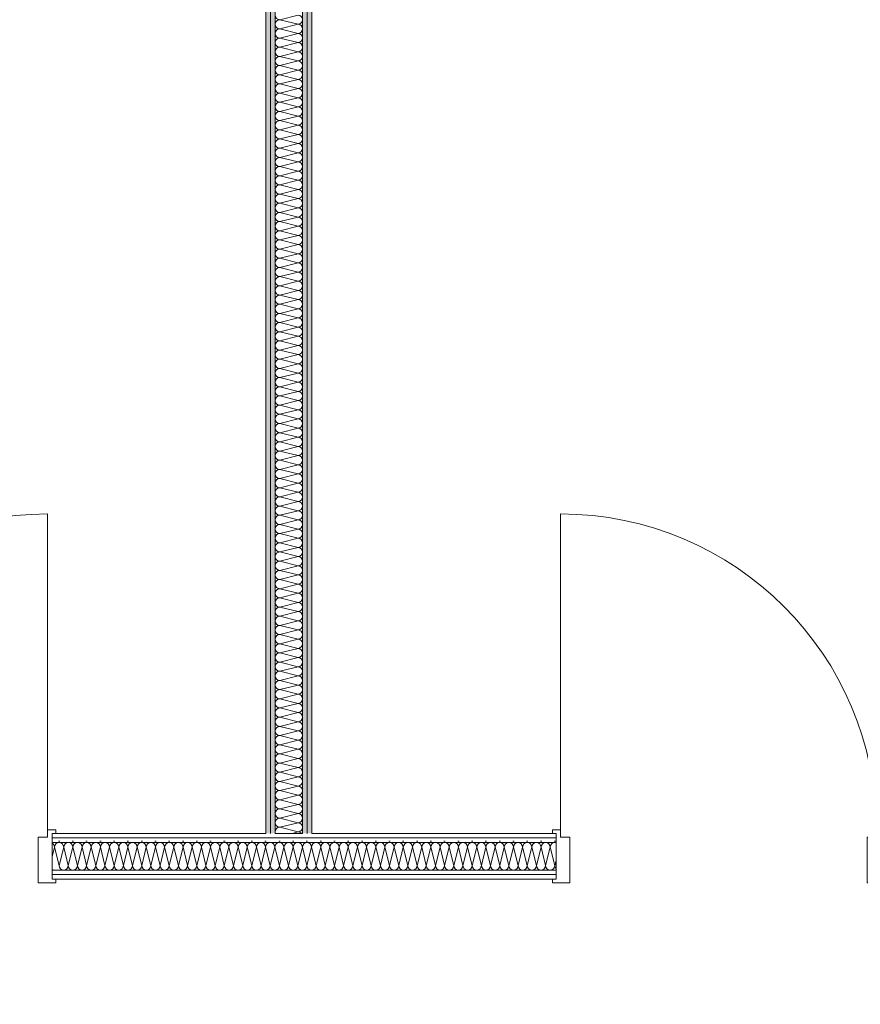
# Model space of a CAD drawing. Header units: metres. Extents: x -80 to 1923, y -189 to 69.
# Tile 192 of 256: x 955.99 to 958.28, y 48.38 to 51.06. Entities that reach past the tile are written whole.
import ezdxf

# ---------------------------------------------------------------- set-up
doc = ezdxf.new("R2010")
doc.units = ezdxf.units.M
doc.header["$MEASUREMENT"] = 0
doc.layers.add('10 Wand innen', color=7, linetype='Continuous')
doc.layers.add('80 Raum 50stel', color=7, linetype='Continuous')
doc.styles.add('ERSTELLTER_STIL_2', font='ARIALN.TTF')
pattern_1 = [(0, (929.770002, 0), (0, 0.0375), [0, -0.0375])]

# ---------------------------------------------------------------- blocks, each defined once
blk = doc.blocks.new('*X104', base_point=(929.77, 0))
at = {"layer": '10 Wand innen', "color": 250, "linetype": 'Continuous', "lineweight": 18, "true_color": 0x1f1f1f}
for p, q in [((956.7458, 51.075), (956.6958, 51.0625)), ((956.7458, 51.05), (956.6958, 51.0625)), ((956.7458, 51.05), (956.6958, 51.0375)), ((956.7458, 51.025), (956.6958, 51.0375)), ((956.7458, 51.025), (956.6958, 51.0125)), ((956.7458, 51), (956.6958, 51.0125)), ((956.7458, 51), (956.6958, 50.9875)), ((956.7458, 50.975), (956.6958, 50.9875)), ((956.7458, 50.975), (956.6958, 50.9625)), ((956.7458, 50.95), (956.6958, 50.9625)), ((956.7458, 50.95), (956.6958, 50.9375)), ((956.7458, 50.925), (956.6958, 50.9375)), ((956.7458, 50.925), (956.6958, 50.9125)), ((956.7458, 50.9), (956.6958, 50.9125)), ((956.7458, 50.9), (956.6958, 50.8875)), ((956.7458, 50.875), (956.6958, 50.8875)), ((956.7458, 50.875), (956.6958, 50.8625)), ((956.7458, 50.85), (956.6958, 50.8625)), ((956.7458, 50.85), (956.6958, 50.8375)), ((956.7458, 50.825), (956.6958, 50.8375)), ((956.7458, 50.825), (956.6958, 50.8125)), ((956.7458, 50.8), (956.6958, 50.8125)), ((956.7458, 50.8), (956.6958, 50.7875)), ((956.7458, 50.775), (956.6958, 50.7875)), ((956.7458, 50.775), (956.6958, 50.7625)), ((956.7458, 50.75), (956.6958, 50.7625)), ((956.7458, 50.75), (956.6958, 50.7375)), ((956.7458, 50.725), (956.6958, 50.7375)), ((956.7458, 50.725), (956.6958, 50.7125)), ((956.7458, 50.7), (956.6958, 50.7125)), ((956.7458, 50.7), (956.6958, 50.6875)), ((956.7458, 50.675), (956.6958, 50.6875)), ((956.7458, 50.675), (956.6958, 50.6625)), ((956.7458, 50.65), (956.6958, 50.6625)), ((956.7458, 50.65), (956.6958, 50.6375)), ((956.7458, 50.625), (956.6958, 50.6375)), ((956.7458, 50.625), (956.6958, 50.6125)), ((956.7458, 50.6), (956.6958, 50.6125)), ((956.7458, 50.6), (956.6958, 50.5875)), ((956.7458, 50.575), (956.6958, 50.5875)), ((956.7458, 50.575), (956.6958, 50.5625)), ((956.7458, 50.55), (956.6958, 50.5625)), ((956.7458, 50.55), (956.6958, 50.5375)), ((956.7458, 50.525), (956.6958, 50.5375)), ((956.7458, 50.525), (956.6958, 50.5125)), ((956.7458, 50.5), (956.6958, 50.5125)), ((956.7458, 50.5), (956.6958, 50.4875)), ((956.7458, 50.475), (956.6958, 50.4875)), ((956.7458, 50.475), (956.6958, 50.4625)), ((956.7458, 50.45), (956.6958, 50.4625)), ((956.7458, 50.45), (956.6958, 50.4375)), ((956.7458, 50.425), (956.6958, 50.4375)), ((956.7458, 50.425), (956.6958, 50.4125)), ((956.7458, 50.4), (956.6958, 50.4125)), ((956.7458, 50.4), (956.6958, 50.3875)), ((956.7458, 50.375), (956.6958, 50.3875)), ((956.7458, 50.375), (956.6958, 50.3625)), ((956.7458, 50.35), (956.6958, 50.3625)), ((956.7458, 50.35), (956.6958, 50.3375)), ((956.7458, 50.325), (956.6958, 50.3375)), ((956.7458, 50.325), (956.6958, 50.3125)), ((956.7458, 50.3), (956.6958, 50.3125)), ((956.7458, 50.3), (956.6958, 50.2875)), ((956.7458, 50.275), (956.6958, 50.2875)), ((956.7458, 50.275), (956.6958, 50.2625)), ((956.7458, 50.25), (956.6958, 50.2625)), ((956.7458, 50.25), (956.6958, 50.2375)), ((956.7458, 50.225), (956.6958, 50.2375)), ((956.7458, 50.225), (956.6958, 50.2125)), ((956.7458, 50.2), (956.6958, 50.2125)), ((956.7458, 50.2), (956.6958, 50.1875)), ((956.7458, 50.175), (956.6958, 50.1875)), ((956.7458, 50.175), (956.6958, 50.1625)), ((956.7458, 50.15), (956.6958, 50.1625)), ((956.7458, 50.15), (956.6958, 50.1375)), ((956.7458, 50.125), (956.6958, 50.1375)), ((956.7458, 50.125), (956.6958, 50.1125)), ((956.7458, 50.1), (956.6958, 50.1125)), ((956.7458, 50.1), (956.6958, 50.0875)), ((956.7458, 50.075), (956.6958, 50.0875)), ((956.7458, 50.075), (956.6958, 50.0625)), ((956.7458, 50.05), (956.6958, 50.0625)), ((956.7458, 50.05), (956.6958, 50.0375)), ((956.7458, 50.025), (956.6958, 50.0375)), ((956.7458, 50.025), (956.6958, 50.0125)), ((956.7458, 50), (956.6958, 50.0125)), ((956.7458, 50), (956.6958, 49.9875)), ((956.7458, 49.975), (956.6958, 49.9875)), ((956.7458, 49.975), (956.6958, 49.9625)), ((956.7458, 49.95), (956.6958, 49.9625)), ((956.7458, 49.95), (956.6958, 49.9375)), ((956.7458, 49.925), (956.6958, 49.9375)), ((956.7458, 49.925), (956.6958, 49.9125)), ((956.7458, 49.9), (956.6958, 49.9125)), ((956.7458, 49.9), (956.6958, 49.8875)), ((956.7458, 49.875), (956.6958, 49.8875)), ((956.7458, 49.875), (956.6958, 49.8625)), ((956.7458, 49.85), (956.6958, 49.8625)), ((956.7458, 49.85), (956.6958, 49.8375)), ((956.7458, 49.825), (956.6958, 49.8375)), ((956.7458, 49.825), (956.6958, 49.8125)), ((956.7458, 49.8), (956.6958, 49.8125)), ((956.7458, 49.8), (956.6958, 49.7875)), ((956.7458, 49.775), (956.6958, 49.7875)), ((956.7458, 49.775), (956.6958, 49.7625)), ((956.7458, 49.75), (956.6958, 49.7625)), ((956.7458, 49.75), (956.6958, 49.7375)), ((956.7458, 49.725), (956.6958, 49.7375)), ((956.7458, 49.725), (956.6958, 49.7125)), ((956.7458, 49.7), (956.6958, 49.7125)), ((956.7458, 49.7), (956.6958, 49.6875)), ((956.7458, 49.675), (956.6958, 49.6875)), ((956.7458, 49.675), (956.6958, 49.6625)), ((956.7458, 49.65), (956.6958, 49.6625)), ((956.7458, 49.65), (956.6958, 49.6375)), ((956.7458, 49.625), (956.6958, 49.6375)), ((956.7458, 49.625), (956.6958, 49.6125)), ((956.7458, 49.6), (956.6958, 49.6125)), ((956.7458, 49.6), (956.6958, 49.5875)), ((956.7458, 49.575), (956.6958, 49.5875)), ((956.7458, 49.575), (956.6958, 49.5625)), ((956.7458, 49.55), (956.6958, 49.5625)), ((956.7458, 49.55), (956.6958, 49.5375)), ((956.7458, 49.525), (956.6958, 49.5375)), ((956.7458, 49.525), (956.6958, 49.5125)), ((956.7458, 49.5), (956.6958, 49.5125)), ((956.7458, 49.5), (956.6958, 49.4875)), ((956.7458, 49.475), (956.6958, 49.4875)), ((956.7458, 49.475), (956.6958, 49.4625)), ((956.7458, 49.45), (956.6958, 49.4625)), ((956.7458, 49.45), (956.6958, 49.4375)), ((956.7458, 49.425), (956.6958, 49.4375)), ((956.7458, 49.425), (956.6958, 49.4125)), ((956.7458, 49.4), (956.6958, 49.4125)), ((956.7458, 49.4), (956.6958, 49.3875)), ((956.7458, 49.375), (956.6958, 49.3875)), ((956.7458, 49.375), (956.6958, 49.3625)), ((956.7458, 49.35), (956.6958, 49.3625)), ((956.7458, 49.35), (956.6958, 49.3375)), ((956.7458, 49.325), (956.6958, 49.3375)), ((956.7458, 49.325), (956.6958, 49.3125)), ((956.7458, 49.3), (956.6958, 49.3125)), ((956.7458, 49.3), (956.6958, 49.2875)), ((956.7458, 49.275), (956.6958, 49.2875)), ((956.7458, 49.275), (956.6958, 49.2625)), ((956.7458, 49.25), (956.6958, 49.2625)), ((956.7458, 49.25), (956.6958, 49.2375)), ((956.7458, 49.225), (956.6958, 49.2375)), ((956.7458, 49.225), (956.6958, 49.2125)), ((956.7458, 49.2), (956.6958, 49.2125)), ((956.7458, 49.2), (956.6958, 49.1875)), ((956.7458, 49.175), (956.6958, 49.1875)), ((956.7458, 49.175), (956.6958, 49.1625)), ((956.7458, 49.15), (956.6958, 49.1625)), ((956.7458, 49.15), (956.6958, 49.1375)), ((956.7458, 49.125), (956.6958, 49.1375)), ((956.7458, 49.125), (956.6958, 49.1125)), ((956.7458, 49.1), (956.6958, 49.1125)), ((956.7458, 49.1), (956.6958, 49.0875)), ((956.7458, 49.075), (956.6958, 49.0875)), ((956.7458, 49.075), (956.6958, 49.0625)), ((956.7458, 49.05), (956.6958, 49.0625)), ((956.7458, 49.05), (956.6958, 49.0375)), ((956.7458, 49.025), (956.6958, 49.0375)), ((956.7458, 49.025), (956.6958, 49.0125)), ((956.7458, 49), (956.6958, 49.0125)), ((956.7458, 49), (956.6958, 48.9875)), ((956.7458, 48.975), (956.6958, 48.9875)), ((956.7458, 48.975), (956.6958, 48.9625)), ((956.7458, 48.95), (956.6958, 48.9625)), ((956.7458, 48.95), (956.6958, 48.9375)), ((956.7458, 48.925), (956.6958, 48.9375)), ((956.7458, 48.925), (956.6958, 48.9125)), ((956.7458, 48.9), (956.6958, 48.9125)), ((956.7458, 48.9), (956.6958, 48.8875)), ((956.7458, 48.875), (956.6958, 48.8875)), ((956.7458, 48.875), (956.6958, 48.8625)), ((956.7458, 48.85), (956.6958, 48.8625)), ((956.7458, 48.85), (956.7298, 48.846))]:
    blk.add_line(p, q, dxfattribs=at)
for centre, start, end in [((956.6958, 51.075), 180, 270), ((956.7458, 51.0625), 0, 90), ((956.6958, 51.05), 90, 180), ((956.6958, 51.05), 180, 270), ((956.7458, 51.0625), 270, 0), ((956.7458, 51.0375), 0, 90), ((956.6958, 51.025), 90, 180), ((956.6958, 51.025), 180, 270), ((956.7458, 51.0375), 270, 0), ((956.7458, 51.0125), 0, 90), ((956.6958, 51), 90, 180), ((956.6958, 51), 180, 270), ((956.7458, 51.0125), 270, 0), ((956.7458, 50.9875), 0, 90), ((956.6958, 50.975), 90, 180), ((956.6958, 50.975), 180, 270), ((956.6958, 50.95), 90, 180), ((956.7458, 50.9875), 270, 0), ((956.7458, 50.9625), 0, 90), ((956.7458, 50.9625), 270, 0), ((956.6958, 50.95), 180, 270), ((956.6958, 50.925), 90, 180), ((956.7458, 50.9375), 0, 90), ((956.7458, 50.9375), 270, 0), ((956.6958, 50.925), 180, 270), ((956.6958, 50.9), 90, 180), ((956.7458, 50.9125), 0, 90), ((956.7458, 50.9125), 270, 0), ((956.6958, 50.9), 180, 270), ((956.6958, 50.875), 90, 180), ((956.7458, 50.8875), 0, 90), ((956.7458, 50.8875), 270, 0), ((956.6958, 50.875), 180, 270), ((956.6958, 50.85), 90, 180), ((956.7458, 50.8625), 0, 90), ((956.7458, 50.8625), 270, 0), ((956.6958, 50.85), 180, 270), ((956.6958, 50.825), 90, 180), ((956.7458, 50.8375), 0, 90), ((956.7458, 50.8375), 270, 0), ((956.6958, 50.825), 180, 270), ((956.6958, 50.8), 90, 180), ((956.7458, 50.8125), 0, 90), ((956.7458, 50.8125), 270, 0), ((956.6958, 50.8), 180, 270), ((956.6958, 50.775), 90, 180), ((956.6958, 50.775), 180, 270), ((956.7458, 50.7875), 0, 90), ((956.7458, 50.7875), 270, 0), ((956.7458, 50.7625), 0, 90), ((956.6958, 50.75), 90, 180), ((956.6958, 50.75), 180, 270), ((956.7458, 50.7625), 270, 0), ((956.7458, 50.7375), 0, 90), ((956.6958, 50.725), 90, 180), ((956.6958, 50.725), 180, 270), ((956.7458, 50.7375), 270, 0), ((956.7458, 50.7125), 0, 90), ((956.6958, 50.7), 90, 180), ((956.6958, 50.7), 180, 270), ((956.7458, 50.7125), 270, 0), ((956.7458, 50.6875), 0, 90), ((956.6958, 50.675), 90, 180), ((956.6958, 50.675), 180, 270), ((956.7458, 50.6875), 270, 0), ((956.7458, 50.6625), 0, 90), ((956.6958, 50.65), 90, 180), ((956.6958, 50.65), 180, 270), ((956.7458, 50.6625), 270, 0), ((956.7458, 50.6375), 0, 90), ((956.6958, 50.625), 90, 180), ((956.6958, 50.625), 180, 270), ((956.7458, 50.6375), 270, 0), ((956.7458, 50.6125), 0, 90), ((956.6958, 50.6), 90, 180), ((956.6958, 50.6), 180, 270), ((956.6958, 50.575), 90, 180), ((956.7458, 50.6125), 270, 0), ((956.7458, 50.5875), 0, 90), ((956.7458, 50.5875), 270, 0), ((956.6958, 50.575), 180, 270), ((956.6958, 50.55), 90, 180), ((956.7458, 50.5625), 0, 90), ((956.7458, 50.5625), 270, 0), ((956.6958, 50.55), 180, 270), ((956.6958, 50.525), 90, 180), ((956.7458, 50.5375), 0, 90), ((956.7458, 50.5375), 270, 0), ((956.6958, 50.525), 180, 270), ((956.6958, 50.5), 90, 180), ((956.7458, 50.5125), 0, 90), ((956.7458, 50.5125), 270, 0), ((956.6958, 50.5), 180, 270), ((956.6958, 50.475), 90, 180), ((956.7458, 50.4875), 0, 90), ((956.7458, 50.4875), 270, 0), ((956.6958, 50.475), 180, 270), ((956.6958, 50.45), 90, 180), ((956.7458, 50.4625), 0, 90), ((956.7458, 50.4625), 270, 0), ((956.6958, 50.45), 180, 270), ((956.6958, 50.425), 90, 180), ((956.7458, 50.4375), 0, 90), ((956.7458, 50.4375), 270, 0), ((956.6958, 50.425), 180, 270), ((956.6958, 50.4), 90, 180), ((956.6958, 50.4), 180, 270), ((956.7458, 50.4125), 0, 90), ((956.7458, 50.4125), 270, 0), ((956.7458, 50.3875), 0, 90), ((956.6958, 50.375), 90, 180), ((956.6958, 50.375), 180, 270), ((956.7458, 50.3875), 270, 0), ((956.7458, 50.3625), 0, 90), ((956.6958, 50.35), 90, 180), ((956.6958, 50.35), 180, 270), ((956.7458, 50.3625), 270, 0), ((956.7458, 50.3375), 0, 90), ((956.6958, 50.325), 90, 180), ((956.6958, 50.325), 180, 270), ((956.7458, 50.3375), 270, 0), ((956.7458, 50.3125), 0, 90), ((956.6958, 50.3), 90, 180), ((956.6958, 50.3), 180, 270), ((956.7458, 50.3125), 270, 0), ((956.7458, 50.2875), 0, 90), ((956.6958, 50.275), 90, 180), ((956.6958, 50.275), 180, 270), ((956.7458, 50.2875), 270, 0), ((956.7458, 50.2625), 0, 90), ((956.6958, 50.25), 90, 180), ((956.6958, 50.25), 180, 270), ((956.6958, 50.225), 90, 180), ((956.7458, 50.2625), 270, 0), ((956.7458, 50.2375), 0, 90), ((956.7458, 50.2375), 270, 0), ((956.6958, 50.225), 180, 270), ((956.6958, 50.2), 90, 180), ((956.7458, 50.2125), 0, 90), ((956.7458, 50.2125), 270, 0), ((956.6958, 50.2), 180, 270), ((956.6958, 50.175), 90, 180), ((956.7458, 50.1875), 0, 90), ((956.7458, 50.1875), 270, 0), ((956.6958, 50.175), 180, 270), ((956.6958, 50.15), 90, 180), ((956.7458, 50.1625), 0, 90), ((956.7458, 50.1625), 270, 0), ((956.6958, 50.15), 180, 270), ((956.6958, 50.125), 90, 180), ((956.7458, 50.1375), 0, 90), ((956.7458, 50.1375), 270, 0), ((956.6958, 50.125), 180, 270), ((956.6958, 50.1), 90, 180), ((956.7458, 50.1125), 0, 90), ((956.7458, 50.1125), 270, 0), ((956.6958, 50.1), 180, 270), ((956.6958, 50.075), 90, 180), ((956.7458, 50.0875), 0, 90), ((956.7458, 50.0875), 270, 0), ((956.6958, 50.075), 180, 270), ((956.6958, 50.05), 90, 180), ((956.6958, 50.05), 180, 270), ((956.7458, 50.0625), 0, 90), ((956.7458, 50.0625), 270, 0), ((956.7458, 50.0375), 0, 90), ((956.6958, 50.025), 90, 180), ((956.6958, 50.025), 180, 270), ((956.7458, 50.0375), 270, 0), ((956.7458, 50.0125), 0, 90), ((956.6958, 50), 90, 180), ((956.6958, 50), 180, 270), ((956.7458, 50.0125), 270, 0), ((956.7458, 49.9875), 0, 90), ((956.6958, 49.975), 90, 180), ((956.6958, 49.975), 180, 270), ((956.7458, 49.9875), 270, 0), ((956.7458, 49.9625), 0, 90), ((956.6958, 49.95), 90, 180), ((956.6958, 49.95), 180, 270), ((956.7458, 49.9625), 270, 0), ((956.7458, 49.9375), 0, 90), ((956.6958, 49.925), 90, 180), ((956.6958, 49.925), 180, 270), ((956.7458, 49.9375), 270, 0), ((956.7458, 49.9125), 0, 90), ((956.6958, 49.9), 90, 180), ((956.6958, 49.9), 180, 270), ((956.7458, 49.9125), 270, 0), ((956.7458, 49.8875), 0, 90), ((956.6958, 49.875), 90, 180), ((956.6958, 49.875), 180, 270), ((956.6958, 49.85), 90, 180), ((956.7458, 49.8875), 270, 0), ((956.7458, 49.8625), 0, 90), ((956.7458, 49.8625), 270, 0), ((956.6958, 49.85), 180, 270), ((956.6958, 49.825), 90, 180), ((956.7458, 49.8375), 0, 90), ((956.7458, 49.8375), 270, 0), ((956.6958, 49.825), 180, 270), ((956.6958, 49.8), 90, 180), ((956.7458, 49.8125), 0, 90), ((956.7458, 49.8125), 270, 0), ((956.6958, 49.8), 180, 270), ((956.6958, 49.775), 90, 180), ((956.7458, 49.7875), 0, 90), ((956.7458, 49.7875), 270, 0), ((956.6958, 49.775), 180, 270), ((956.6958, 49.75), 90, 180), ((956.7458, 49.7625), 0, 90), ((956.7458, 49.7625), 270, 0), ((956.6958, 49.75), 180, 270), ((956.6958, 49.725), 90, 180), ((956.7458, 49.7375), 0, 90), ((956.7458, 49.7375), 270, 0), ((956.6958, 49.725), 180, 270), ((956.6958, 49.7), 90, 180), ((956.7458, 49.7125), 0, 90), ((956.7458, 49.7125), 270, 0), ((956.6958, 49.7), 180, 270), ((956.6958, 49.675), 90, 180), ((956.6958, 49.675), 180, 270), ((956.7458, 49.6875), 0, 90), ((956.7458, 49.6875), 270, 0), ((956.7458, 49.6625), 0, 90), ((956.6958, 49.65), 90, 180), ((956.6958, 49.65), 180, 270), ((956.7458, 49.6625), 270, 0), ((956.7458, 49.6375), 0, 90), ((956.6958, 49.625), 90, 180), ((956.6958, 49.625), 180, 270), ((956.7458, 49.6375), 270, 0), ((956.7458, 49.6125), 0, 90), ((956.6958, 49.6), 90, 180), ((956.6958, 49.6), 180, 270), ((956.7458, 49.6125), 270, 0), ((956.7458, 49.5875), 0, 90), ((956.6958, 49.575), 90, 180), ((956.6958, 49.575), 180, 270), ((956.7458, 49.5875), 270, 0), ((956.7458, 49.5625), 0, 90), ((956.6958, 49.55), 90, 180), ((956.6958, 49.55), 180, 270), ((956.7458, 49.5625), 270, 0), ((956.7458, 49.5375), 0, 90), ((956.6958, 49.525), 90, 180), ((956.6958, 49.525), 180, 270), ((956.7458, 49.5375), 270, 0), ((956.7458, 49.5125), 0, 90), ((956.6958, 49.5), 90, 180), ((956.6958, 49.5), 180, 270), ((956.6958, 49.475), 90, 180), ((956.7458, 49.5125), 270, 0), ((956.7458, 49.4875), 0, 90), ((956.7458, 49.4875), 270, 0), ((956.6958, 49.475), 180, 270), ((956.6958, 49.45), 90, 180), ((956.7458, 49.4625), 0, 90), ((956.7458, 49.4625), 270, 0), ((956.6958, 49.45), 180, 270), ((956.6958, 49.425), 90, 180), ((956.7458, 49.4375), 0, 90), ((956.7458, 49.4375), 270, 0), ((956.6958, 49.425), 180, 270), ((956.6958, 49.4), 90, 180), ((956.7458, 49.4125), 0, 90), ((956.7458, 49.4125), 270, 0), ((956.6958, 49.4), 180, 270), ((956.6958, 49.375), 90, 180), ((956.7458, 49.3875), 0, 90), ((956.7458, 49.3875), 270, 0), ((956.6958, 49.375), 180, 270), ((956.6958, 49.35), 90, 180), ((956.7458, 49.3625), 0, 90), ((956.7458, 49.3625), 270, 0), ((956.6958, 49.35), 180, 270), ((956.6958, 49.325), 90, 180), ((956.7458, 49.3375), 0, 90), ((956.7458, 49.3375), 270, 0), ((956.6958, 49.325), 180, 270), ((956.6958, 49.3), 90, 180), ((956.6958, 49.3), 180, 270), ((956.7458, 49.3125), 0, 90), ((956.7458, 49.3125), 270, 0), ((956.7458, 49.2875), 0, 90), ((956.6958, 49.275), 90, 180), ((956.6958, 49.275), 180, 270), ((956.7458, 49.2875), 270, 0), ((956.7458, 49.2625), 0, 90), ((956.6958, 49.25), 90, 180), ((956.6958, 49.25), 180, 270), ((956.7458, 49.2625), 270, 0), ((956.7458, 49.2375), 0, 90), ((956.6958, 49.225), 90, 180), ((956.6958, 49.225), 180, 270), ((956.7458, 49.2375), 270, 0), ((956.7458, 49.2125), 0, 90), ((956.6958, 49.2), 90, 180), ((956.6958, 49.2), 180, 270), ((956.7458, 49.2125), 270, 0), ((956.7458, 49.1875), 0, 90), ((956.6958, 49.175), 90, 180), ((956.6958, 49.175), 180, 270), ((956.7458, 49.1875), 270, 0), ((956.7458, 49.1625), 0, 90), ((956.6958, 49.15), 90, 180), ((956.6958, 49.15), 180, 270), ((956.7458, 49.1625), 270, 0), ((956.7458, 49.1375), 0, 90), ((956.6958, 49.125), 90, 180), ((956.6958, 49.125), 180, 270), ((956.6958, 49.1), 90, 180), ((956.7458, 49.1375), 270, 0), ((956.7458, 49.1125), 0, 90), ((956.7458, 49.1125), 270, 0), ((956.6958, 49.1), 180, 270), ((956.6958, 49.075), 90, 180), ((956.7458, 49.0875), 0, 90), ((956.7458, 49.0875), 270, 0), ((956.6958, 49.075), 180, 270), ((956.6958, 49.05), 90, 180), ((956.7458, 49.0625), 0, 90), ((956.7458, 49.0625), 270, 0), ((956.6958, 49.05), 180, 270), ((956.6958, 49.025), 90, 180), ((956.7458, 49.0375), 0, 90), ((956.7458, 49.0375), 270, 0), ((956.6958, 49.025), 180, 270), ((956.6958, 49), 90, 180), ((956.7458, 49.0125), 0, 90), ((956.7458, 49.0125), 270, 0), ((956.6958, 49), 180, 270), ((956.6958, 48.975), 90, 180), ((956.7458, 48.9875), 0, 90), ((956.7458, 48.9875), 270, 0), ((956.6958, 48.975), 180, 270), ((956.6958, 48.95), 90, 180), ((956.6958, 48.95), 180, 270), ((956.7458, 48.9625), 0, 90), ((956.7458, 48.9625), 270, 0), ((956.7458, 48.9375), 0, 90), ((956.6958, 48.925), 90, 180), ((956.6958, 48.925), 180, 270), ((956.7458, 48.9375), 270, 0), ((956.7458, 48.9125), 0, 90), ((956.6958, 48.9), 90, 180), ((956.6958, 48.9), 180, 270), ((956.7458, 48.9125), 270, 0), ((956.7458, 48.8875), 0, 90), ((956.6958, 48.875), 90, 180), ((956.6958, 48.875), 180, 270), ((956.7458, 48.8875), 270, 0), ((956.7458, 48.8625), 0, 90), ((956.6958, 48.85), 90, 180), ((956.6958, 48.85), 180, 198.6895), ((956.7458, 48.8625), 270, 0), ((956.7458, 48.8375), 42.8093, 90)]:
    blk.add_arc(centre, 0.0125, start, end, dxfattribs=at)
blk = doc.blocks.new('*X106', base_point=(929.77, 0))
at = {"layer": '10 Wand innen', "color": 250, "linetype": 'Continuous', "lineweight": 18, "true_color": 0x1f1f1f}
for p, q in [((956.0758, 48.7816), (956.0825, 48.8085)), ((956.095, 48.7585), (956.0825, 48.8085)), ((956.095, 48.7585), (956.1075, 48.8085)), ((956.12, 48.7585), (956.1075, 48.8085)), ((956.12, 48.7585), (956.1325, 48.8085)), ((956.145, 48.7585), (956.1325, 48.8085)), ((956.145, 48.7585), (956.1575, 48.8085)), ((956.17, 48.7585), (956.1575, 48.8085)), ((956.17, 48.7585), (956.1825, 48.8085)), ((956.195, 48.7585), (956.1825, 48.8085)), ((956.195, 48.7585), (956.2075, 48.8085)), ((956.22, 48.7585), (956.2075, 48.8085)), ((956.22, 48.7585), (956.2325, 48.8085)), ((956.245, 48.7585), (956.2325, 48.8085)), ((956.245, 48.7585), (956.2575, 48.8085)), ((956.27, 48.7585), (956.2575, 48.8085)), ((956.27, 48.7585), (956.2825, 48.8085)), ((956.295, 48.7585), (956.2825, 48.8085)), ((956.295, 48.7585), (956.3075, 48.8085)), ((956.32, 48.7585), (956.3075, 48.8085)), ((956.32, 48.7585), (956.3325, 48.8085)), ((956.345, 48.7585), (956.3325, 48.8085)), ((956.345, 48.7585), (956.3575, 48.8085)), ((956.37, 48.7585), (956.3575, 48.8085)), ((956.37, 48.7585), (956.3825, 48.8085)), ((956.395, 48.7585), (956.3825, 48.8085)), ((956.395, 48.7585), (956.4075, 48.8085)), ((956.42, 48.7585), (956.4075, 48.8085)), ((956.42, 48.7585), (956.4325, 48.8085)), ((956.445, 48.7585), (956.4325, 48.8085)), ((956.445, 48.7585), (956.4575, 48.8085)), ((956.47, 48.7585), (956.4575, 48.8085)), ((956.47, 48.7585), (956.4825, 48.8085)), ((956.495, 48.7585), (956.4825, 48.8085)), ((956.495, 48.7585), (956.5075, 48.8085)), ((956.52, 48.7585), (956.5075, 48.8085)), ((956.52, 48.7585), (956.5325, 48.8085)), ((956.545, 48.7585), (956.5325, 48.8085)), ((956.545, 48.7585), (956.5575, 48.8085)), ((956.57, 48.7585), (956.5575, 48.8085)), ((956.57, 48.7585), (956.5825, 48.8085)), ((956.595, 48.7585), (956.5825, 48.8085)), ((956.595, 48.7585), (956.6075, 48.8085)), ((956.62, 48.7585), (956.6075, 48.8085)), ((956.62, 48.7585), (956.6325, 48.8085)), ((956.645, 48.7585), (956.6325, 48.8085)), ((956.645, 48.7585), (956.6575, 48.8085)), ((956.67, 48.7585), (956.6575, 48.8085)), ((956.67, 48.7585), (956.6825, 48.8085)), ((956.695, 48.7585), (956.6825, 48.8085)), ((956.695, 48.7585), (956.7075, 48.8085)), ((956.72, 48.7585), (956.7075, 48.8085)), ((956.72, 48.7585), (956.7325, 48.8085)), ((956.745, 48.7585), (956.7325, 48.8085)), ((956.745, 48.7585), (956.7575, 48.8085)), ((956.77, 48.7585), (956.7575, 48.8085)), ((956.77, 48.7585), (956.7825, 48.8085)), ((956.795, 48.7585), (956.7825, 48.8085)), ((956.795, 48.7585), (956.8075, 48.8085)), ((956.82, 48.7585), (956.8075, 48.8085)), ((956.82, 48.7585), (956.8325, 48.8085)), ((956.845, 48.7585), (956.8325, 48.8085)), ((956.845, 48.7585), (956.8575, 48.8085)), ((956.87, 48.7585), (956.8575, 48.8085)), ((956.87, 48.7585), (956.8825, 48.8085)), ((956.895, 48.7585), (956.8825, 48.8085)), ((956.895, 48.7585), (956.9075, 48.8085)), ((956.92, 48.7585), (956.9075, 48.8085)), ((956.92, 48.7585), (956.9325, 48.8085)), ((956.945, 48.7585), (956.9325, 48.8085)), ((956.945, 48.7585), (956.9575, 48.8085)), ((956.97, 48.7585), (956.9575, 48.8085)), ((956.97, 48.7585), (956.9825, 48.8085)), ((956.995, 48.7585), (956.9825, 48.8085)), ((956.995, 48.7585), (957.0075, 48.8085)), ((957.02, 48.7585), (957.0075, 48.8085)), ((957.02, 48.7585), (957.0325, 48.8085)), ((957.045, 48.7585), (957.0325, 48.8085)), ((957.045, 48.7585), (957.0575, 48.8085)), ((957.07, 48.7585), (957.0575, 48.8085)), ((957.07, 48.7585), (957.0825, 48.8085)), ((957.095, 48.7585), (957.0825, 48.8085)), ((957.095, 48.7585), (957.1075, 48.8085)), ((957.12, 48.7585), (957.1075, 48.8085)), ((957.12, 48.7585), (957.1325, 48.8085)), ((957.145, 48.7585), (957.1325, 48.8085)), ((957.145, 48.7585), (957.1575, 48.8085)), ((957.17, 48.7585), (957.1575, 48.8085)), ((957.17, 48.7585), (957.1825, 48.8085)), ((957.195, 48.7585), (957.1825, 48.8085)), ((957.195, 48.7585), (957.2075, 48.8085)), ((957.22, 48.7585), (957.2075, 48.8085)), ((957.22, 48.7585), (957.2325, 48.8085)), ((957.245, 48.7585), (957.2325, 48.8085)), ((957.245, 48.7585), (957.2575, 48.8085)), ((957.27, 48.7585), (957.2575, 48.8085)), ((957.27, 48.7585), (957.2825, 48.8085)), ((957.295, 48.7585), (957.2825, 48.8085)), ((957.295, 48.7585), (957.3075, 48.8085)), ((957.32, 48.7585), (957.3075, 48.8085)), ((957.32, 48.7585), (957.3325, 48.8085)), ((957.345, 48.7585), (957.3325, 48.8085)), ((957.345, 48.7585), (957.3575, 48.8085)), ((957.37, 48.7585), (957.3575, 48.8085)), ((957.37, 48.7585), (957.3825, 48.8085)), ((957.395, 48.7585), (957.3825, 48.8085)), ((957.395, 48.7585), (957.4075, 48.8085)), ((957.42, 48.7585), (957.4075, 48.8085)), ((957.42, 48.7585), (957.4325, 48.8085)), ((957.445, 48.7585), (957.4325, 48.8085)), ((957.445, 48.7585), (957.4484, 48.772))]:
    blk.add_line(p, q, dxfattribs=at)
for centre, start, end in [((956.07, 48.8085), 0, 62.5075), ((956.095, 48.8085), 90, 180), ((956.095, 48.8085), 0, 90), ((956.12, 48.8085), 90, 180), ((956.12, 48.8085), 0, 90), ((956.145, 48.8085), 90, 180), ((956.145, 48.8085), 0, 90), ((956.17, 48.8085), 90, 180), ((956.17, 48.8085), 0, 90), ((956.195, 48.8085), 90, 180), ((956.195, 48.8085), 0, 90), ((956.22, 48.8085), 90, 180), ((956.22, 48.8085), 0, 90), ((956.245, 48.8085), 90, 180), ((956.245, 48.8085), 0, 90), ((956.27, 48.8085), 90, 180), ((956.27, 48.8085), 0, 90), ((956.295, 48.8085), 90, 180), ((956.295, 48.8085), 0, 90), ((956.32, 48.8085), 90, 180), ((956.32, 48.8085), 0, 90), ((956.345, 48.8085), 90, 180), ((956.345, 48.8085), 0, 90), ((956.37, 48.8085), 90, 180), ((956.37, 48.8085), 0, 90), ((956.395, 48.8085), 90, 180), ((956.395, 48.8085), 0, 90), ((956.42, 48.8085), 90, 180), ((956.42, 48.8085), 0, 90), ((956.445, 48.8085), 90, 180), ((956.445, 48.8085), 0, 90), ((956.47, 48.8085), 90, 180), ((956.47, 48.8085), 0, 90), ((956.495, 48.8085), 90, 180), ((956.495, 48.8085), 0, 90), ((956.52, 48.8085), 90, 180), ((956.52, 48.8085), 0, 90), ((956.545, 48.8085), 90, 180), ((956.545, 48.8085), 0, 90), ((956.57, 48.8085), 90, 180), ((956.57, 48.8085), 0, 90), ((956.595, 48.8085), 90, 180), ((956.595, 48.8085), 0, 90), ((956.62, 48.8085), 90, 180), ((956.62, 48.8085), 0, 90), ((956.645, 48.8085), 90, 180), ((956.645, 48.8085), 0, 90), ((956.67, 48.8085), 90, 180), ((956.67, 48.8085), 0, 90), ((956.695, 48.8085), 90, 180), ((956.695, 48.8085), 0, 90), ((956.72, 48.8085), 90, 180), ((956.72, 48.8085), 0, 90), ((956.745, 48.8085), 90, 180), ((956.745, 48.8085), 0, 90), ((956.77, 48.8085), 90, 180), ((956.77, 48.8085), 0, 90), ((956.795, 48.8085), 90, 180), ((956.795, 48.8085), 0, 90), ((956.82, 48.8085), 90, 180), ((956.82, 48.8085), 0, 90), ((956.845, 48.8085), 90, 180), ((956.845, 48.8085), 0, 90), ((956.87, 48.8085), 90, 180), ((956.87, 48.8085), 0, 90), ((956.895, 48.8085), 90, 180), ((956.895, 48.8085), 0, 90), ((956.92, 48.8085), 90, 180), ((956.92, 48.8085), 0, 90), ((956.945, 48.8085), 90, 180), ((956.945, 48.8085), 0, 90), ((956.97, 48.8085), 90, 180), ((956.97, 48.8085), 0, 90), ((956.995, 48.8085), 90, 180), ((956.995, 48.8085), 0, 90), ((957.02, 48.8085), 90, 180), ((957.02, 48.8085), 0, 90), ((957.045, 48.8085), 90, 180), ((957.045, 48.8085), 0, 90), ((957.07, 48.8085), 90, 180), ((957.07, 48.8085), 0, 90), ((957.095, 48.8085), 90, 180), ((957.095, 48.8085), 0, 90), ((957.12, 48.8085), 90, 180), ((957.12, 48.8085), 0, 90), ((957.145, 48.8085), 90, 180), ((957.145, 48.8085), 0, 90), ((957.17, 48.8085), 90, 180), ((957.17, 48.8085), 0, 90), ((957.195, 48.8085), 90, 180), ((957.195, 48.8085), 0, 90), ((957.22, 48.8085), 90, 180), ((957.22, 48.8085), 0, 90), ((957.245, 48.8085), 90, 180), ((957.245, 48.8085), 0, 90), ((957.27, 48.8085), 90, 180), ((957.27, 48.8085), 0, 90), ((957.295, 48.8085), 90, 180), ((957.295, 48.8085), 0, 90), ((957.32, 48.8085), 90, 180), ((957.32, 48.8085), 0, 90), ((957.345, 48.8085), 90, 180), ((957.345, 48.8085), 0, 90), ((957.37, 48.8085), 90, 180), ((957.37, 48.8085), 0, 90), ((957.395, 48.8085), 90, 180), ((957.395, 48.8085), 0, 90), ((957.42, 48.8085), 90, 180), ((957.42, 48.8085), 0, 90), ((957.445, 48.8085), 90, 180), ((957.445, 48.8085), 74.3414, 90), ((956.0825, 48.7585), 237.4274, 270), ((956.1075, 48.7585), 180, 270), ((956.1075, 48.7585), 270, 0), ((956.1325, 48.7585), 180, 270), ((956.1325, 48.7585), 270, 0), ((956.1575, 48.7585), 180, 270), ((956.1575, 48.7585), 270, 0), ((956.1825, 48.7585), 180, 270), ((956.1825, 48.7585), 270, 0), ((956.2075, 48.7585), 180, 270), ((956.2075, 48.7585), 270, 0), ((956.2325, 48.7585), 180, 270), ((956.2325, 48.7585), 270, 0), ((956.2575, 48.7585), 180, 270), ((956.2575, 48.7585), 270, 0), ((956.2825, 48.7585), 180, 270), ((956.2825, 48.7585), 270, 0), ((956.3075, 48.7585), 180, 270), ((956.3075, 48.7585), 270, 0), ((956.3325, 48.7585), 180, 270), ((956.3325, 48.7585), 270, 0), ((956.3575, 48.7585), 180, 270), ((956.3575, 48.7585), 270, 0), ((956.3825, 48.7585), 180, 270), ((956.3825, 48.7585), 270, 0), ((956.4075, 48.7585), 180, 270), ((956.4075, 48.7585), 270, 0), ((956.4325, 48.7585), 180, 270), ((956.4325, 48.7585), 270, 0), ((956.4575, 48.7585), 180, 270), ((956.4575, 48.7585), 270, 0), ((956.4825, 48.7585), 180, 270), ((956.4825, 48.7585), 270, 0), ((956.5075, 48.7585), 180, 270), ((956.5075, 48.7585), 270, 0), ((956.5325, 48.7585), 180, 270), ((956.5325, 48.7585), 270, 0), ((956.5575, 48.7585), 180, 270), ((956.5575, 48.7585), 270, 0), ((956.5825, 48.7585), 180, 270), ((956.5825, 48.7585), 270, 0), ((956.6075, 48.7585), 180, 270), ((956.6075, 48.7585), 270, 0), ((956.6325, 48.7585), 180, 270), ((956.6325, 48.7585), 270, 0), ((956.6575, 48.7585), 180, 270), ((956.6575, 48.7585), 270, 0), ((956.6825, 48.7585), 180, 270), ((956.6825, 48.7585), 270, 0), ((956.7075, 48.7585), 180, 270), ((956.7075, 48.7585), 270, 0), ((956.7325, 48.7585), 180, 270), ((956.7325, 48.7585), 270, 0), ((956.7575, 48.7585), 180, 270), ((956.7575, 48.7585), 270, 0), ((956.7825, 48.7585), 180, 270), ((956.7825, 48.7585), 270, 0), ((956.8075, 48.7585), 180, 270), ((956.8075, 48.7585), 270, 0), ((956.8325, 48.7585), 180, 270), ((956.8325, 48.7585), 270, 0), ((956.8575, 48.7585), 180, 270), ((956.8575, 48.7585), 270, 0), ((956.8825, 48.7585), 180, 270), ((956.8825, 48.7585), 270, 0), ((956.9075, 48.7585), 180, 270), ((956.9075, 48.7585), 270, 0), ((956.9325, 48.7585), 180, 270), ((956.9325, 48.7585), 270, 0), ((956.9575, 48.7585), 180, 270), ((956.9575, 48.7585), 270, 0), ((956.9825, 48.7585), 180, 270), ((956.9825, 48.7585), 270, 0), ((957.0075, 48.7585), 180, 270), ((957.0075, 48.7585), 270, 0), ((957.0325, 48.7585), 180, 270), ((957.0325, 48.7585), 270, 0), ((957.0575, 48.7585), 180, 270), ((957.0575, 48.7585), 270, 0), ((957.0825, 48.7585), 180, 270), ((957.0825, 48.7585), 270, 0), ((957.1075, 48.7585), 180, 270), ((957.1075, 48.7585), 270, 0), ((957.1325, 48.7585), 180, 270), ((957.1325, 48.7585), 270, 0), ((957.1575, 48.7585), 180, 270), ((957.1575, 48.7585), 270, 0), ((957.1825, 48.7585), 180, 270), ((957.1825, 48.7585), 270, 0), ((957.2075, 48.7585), 180, 270), ((957.2075, 48.7585), 270, 0), ((957.2325, 48.7585), 180, 270), ((957.2325, 48.7585), 270, 0), ((957.2575, 48.7585), 180, 270), ((957.2575, 48.7585), 270, 0), ((957.2825, 48.7585), 180, 270), ((957.2825, 48.7585), 270, 0), ((957.3075, 48.7585), 180, 270), ((957.3075, 48.7585), 270, 0), ((957.3325, 48.7585), 180, 270), ((957.3325, 48.7585), 270, 0), ((957.3575, 48.7585), 180, 270), ((957.3575, 48.7585), 270, 0), ((957.3825, 48.7585), 180, 270), ((957.3825, 48.7585), 270, 0), ((957.4075, 48.7585), 180, 270), ((957.4075, 48.7585), 270, 0), ((957.4325, 48.7585), 180, 270), ((957.4325, 48.7585), 270, 0), ((957.4575, 48.7585), 180, 223.1056)]:
    blk.add_arc(centre, 0.0125, start, end, dxfattribs=at)
blk = doc.blocks.new('Blockrahmentür 1-Fl 27_18')
at = {"layer": '10 Wand innen', "color": 7, "linetype": 'Continuous', "lineweight": 13}
for p, q in [((0.43, 0.01), (0.43, 0.87)), ((-0.43, 0.01), (-0.4525, 0.01)), ((-0.4525, 0.01), (-0.4525, 0)), ((-0.4425, 0), (-0.4425, -0.0125)), ((-0.4425, 0), (-0.4425, -0.0125)), ((-0.43, -0.01), (-0.43, 0.01)), ((0.43, -0.01), (0.43, 0.01)), ((0.43, 0.01), (0.4525, 0.01)), ((0.4425, 0), (0.4425, -0.0125)), ((0.4425, 0), (0.4425, -0.0125)), ((0.4525, 0.01), (0.4525, 0)), ((-0.4525, 0), (-0.4425, 0)), ((-0.4425, 0), (-0.4425, -0.125)), ((-0.4425, -0.0125), (-0.4425, -0.025)), ((-0.4425, -0.0125), (-0.4425, -0.025)), ((-0.4425, -0.025), (-0.4425, -0.1)), ((-0.4425, -0.025), (-0.4425, -0.1)), ((-0.405, -0.01), (-0.43, -0.01)), ((-0.405, -0.135), (-0.405, -0.01)), ((0.405, -0.135), (0.405, -0.01)), ((0.405, -0.01), (0.43, -0.01)), ((0.4525, 0), (0.4425, 0)), ((0.4425, 0), (0.4425, -0.125)), ((0.4425, -0.0125), (0.4425, -0.025)), ((0.4425, -0.0125), (0.4425, -0.025)), ((0.4425, -0.025), (0.4425, -0.1)), ((0.4425, -0.025), (0.4425, -0.1)), ((-0.4425, -0.1), (-0.4425, -0.1125)), ((-0.4425, -0.1), (-0.4425, -0.1125)), ((0.4425, -0.1), (0.4425, -0.1125)), ((0.4425, -0.1), (0.4425, -0.1125)), ((-0.4425, -0.125), (-0.4525, -0.125)), ((-0.4525, -0.125), (-0.4525, -0.135)), ((-0.4425, -0.1125), (-0.4425, -0.125)), ((-0.4425, -0.1125), (-0.4425, -0.125)), ((0.4425, -0.1125), (0.4425, -0.125)), ((0.4425, -0.1125), (0.4425, -0.125)), ((0.4425, -0.125), (0.4525, -0.125)), ((0.4525, -0.125), (0.4525, -0.135)), ((-0.4525, -0.135), (-0.405, -0.135)), ((0.4525, -0.135), (0.405, -0.135))]:
    blk.add_line(p, q, dxfattribs=at)
at = {"layer": '10 Wand innen', "color": 7, "linetype": 'Continuous', "lineweight": 9}
blk.add_arc((0.43, 0.01), 0.86, 90, 180, dxfattribs=at)
blk = doc.blocks.new('Blockrahmentür 1-Fl 27_19')
at = {"layer": '10 Wand innen', "color": 7, "linetype": 'Continuous', "lineweight": 13}
for p, q in [((0.43, -0.01), (0.43, 0.85)), ((-0.43, -0.01), (-0.4525, -0.01)), ((-0.4525, -0.01), (-0.4525, -0.02)), ((-0.4525, -0.02), (-0.4425, -0.02)), ((-0.4425, -0.02), (-0.4425, -0.145)), ((-0.4425, -0.0325), (-0.4425, -0.02)), ((-0.4425, -0.0325), (-0.4425, -0.02)), ((-0.43, -0.03), (-0.43, -0.01)), ((0.43, -0.03), (0.43, -0.01)), ((0.43, -0.01), (0.4525, -0.01)), ((0.4525, -0.02), (0.4425, -0.02)), ((0.4425, -0.02), (0.4425, -0.145)), ((0.4425, -0.0325), (0.4425, -0.02)), ((0.4425, -0.0325), (0.4425, -0.02)), ((0.4525, -0.01), (0.4525, -0.02)), ((-0.4425, -0.045), (-0.4425, -0.0325)), ((-0.4425, -0.045), (-0.4425, -0.0325)), ((-0.4425, -0.12), (-0.4425, -0.045)), ((-0.4425, -0.12), (-0.4425, -0.045)), ((-0.405, -0.03), (-0.43, -0.03)), ((-0.405, -0.155), (-0.405, -0.03)), ((0.405, -0.155), (0.405, -0.03)), ((0.405, -0.03), (0.43, -0.03)), ((0.4425, -0.045), (0.4425, -0.0325)), ((0.4425, -0.045), (0.4425, -0.0325)), ((0.4425, -0.12), (0.4425, -0.045)), ((0.4425, -0.12), (0.4425, -0.045)), ((-0.4425, -0.1325), (-0.4425, -0.12)), ((-0.4425, -0.1325), (-0.4425, -0.12)), ((-0.4425, -0.145), (-0.4425, -0.1325)), ((-0.4425, -0.145), (-0.4425, -0.1325)), ((0.4425, -0.1325), (0.4425, -0.12)), ((0.4425, -0.1325), (0.4425, -0.12)), ((0.4425, -0.145), (0.4425, -0.1325)), ((0.4425, -0.145), (0.4425, -0.1325)), ((-0.4425, -0.145), (-0.4525, -0.145)), ((-0.4525, -0.145), (-0.4525, -0.155)), ((-0.4525, -0.155), (-0.405, -0.155)), ((0.4525, -0.155), (0.405, -0.155)), ((0.4425, -0.145), (0.4525, -0.145)), ((0.4525, -0.145), (0.4525, -0.155))]:
    blk.add_line(p, q, dxfattribs=at)
at = {"layer": '10 Wand innen', "color": 7, "linetype": 'Continuous', "lineweight": 9}
blk.add_arc((0.43, -0.01), 0.86, 90, 180, dxfattribs=at)

msp = doc.modelspace()

# ---------------------------------------------------------------- hatches: boundary and pattern name
at = {"layer": '10 Wand innen', "linetype": 'Continuous', "lineweight": 18, "true_color": 0x1f1f1f}
h = msp.add_hatch(dxfattribs=at)
h.set_pattern_fill('Gipskarton_0001', color=250, style=0, pattern_type=2)
h.set_pattern_definition(pattern_1)
h.paths.add_polyline_path([(956.6583, 54.8019), (956.6583, 48.846), (956.6708, 48.846), (956.6708, 54.8019)])
h = msp.add_hatch(dxfattribs=at)
h.set_pattern_fill('Gipskarton_0001', color=250, style=0, pattern_type=2)
h.set_pattern_definition(pattern_1)
h.paths.add_polyline_path([(956.6708, 54.8019), (956.6708, 48.846), (956.6833, 48.846), (956.6833, 54.8019)])
h = msp.add_hatch(dxfattribs=at)
h.set_pattern_fill('Gipskarton_0001', color=250, style=0, pattern_type=2)
h.set_pattern_definition(pattern_1)
h.paths.add_polyline_path([(956.7708, 48.846), (956.7708, 54.8019), (956.7583, 54.8019), (956.7583, 48.846)])
h = msp.add_hatch(dxfattribs=at)
h.set_pattern_fill('Gipskarton_0001', color=250, style=0, pattern_type=2)
h.set_pattern_definition(pattern_1)
h.paths.add_polyline_path([(956.7833, 48.846), (956.7833, 54.8019), (956.7708, 54.8019), (956.7708, 48.846)])
h = msp.add_hatch(dxfattribs=at)
h.set_pattern_fill('Gipskarton_0001', color=250, style=0, pattern_type=2)
h.set_pattern_definition(pattern_1)
h.paths.add_polyline_path([(956.0758, 48.846), (956.0758, 48.8335), (957.4484, 48.8335), (957.4484, 48.846)])
h = msp.add_hatch(dxfattribs=at)
h.set_pattern_fill('Gipskarton_0001', color=250, style=0, pattern_type=2)
h.set_pattern_definition(pattern_1)
h.paths.add_polyline_path([(956.0758, 48.8335), (956.0758, 48.821), (957.4484, 48.821), (957.4484, 48.8335)])
h = msp.add_hatch(dxfattribs=at)
h.set_pattern_fill('Gipskarton_0001', color=250, style=0, pattern_type=2)
h.set_pattern_definition(pattern_1)
h.paths.add_polyline_path([(956.0758, 48.7335), (957.4484, 48.7335), (957.4484, 48.746), (956.0758, 48.746)])
h = msp.add_hatch(dxfattribs=at)
h.set_pattern_fill('Gipskarton_0001', color=250, style=0, pattern_type=2)
h.set_pattern_definition(pattern_1)
h.paths.add_polyline_path([(956.0758, 48.7335), (956.0758, 48.721), (957.4484, 48.721), (957.4484, 48.7335)])

# ---------------------------------------------------------------- linework, layer by layer
at = {"layer": '10 Wand innen', "color": 7, "linetype": 'Continuous', "lineweight": 13}
for p, q in [((956.6708, 54.8019), (956.6708, 48.846)), ((956.6833, 54.8019), (956.6833, 48.846)), ((956.7583, 48.846), (956.7583, 54.8019)), ((956.7708, 48.846), (956.7708, 54.8019)), ((956.0758, 48.846), (956.0758, 48.8335)), ((957.4484, 48.8335), (957.4484, 48.846)), ((957.4484, 48.8335), (956.0758, 48.8335)), ((956.0758, 48.8335), (956.0758, 48.821)), ((957.4484, 48.821), (956.0758, 48.821)), ((956.0758, 48.821), (956.0758, 48.746)), ((957.4484, 48.821), (957.4484, 48.8335)), ((957.4484, 48.746), (957.4484, 48.821)), ((956.0758, 48.746), (957.4484, 48.746)), ((956.0758, 48.746), (956.0758, 48.7335)), ((957.4484, 48.7335), (957.4484, 48.746)), ((956.0758, 48.7335), (957.4484, 48.7335)), ((956.0758, 48.7335), (956.0758, 48.721)), ((957.4484, 48.721), (957.4484, 48.7335))]:
    msp.add_line(p, q, dxfattribs=at)
at = {"layer": '10 Wand innen', "color": 7, "linetype": 'Continuous', "lineweight": 13, "flags": 128}
for points in [[(956.6583, 54.8019), (956.6583, 48.846)], [(956.7833, 48.846), (956.7833, 54.8019)], [(956.6583, 48.846), (956.0758, 48.846)], [(956.6833, 48.846), (956.7583, 48.846)], [(956.7583, 48.846), (956.6833, 48.846)], [(957.4484, 48.846), (956.7833, 48.846)], [(956.0758, 48.721), (957.4484, 48.721)]]:
    msp.add_lwpolyline(points, dxfattribs=at)

# ---------------------------------------------------------------- block references
at = {"layer": '10 Wand innen', "color": 7, "lineweight": 9}
for name in ['*X104', '*X106']:
    msp.add_blockref(name, (929.77, 0), dxfattribs=at)
at = {"layer": '10 Wand innen', "color": 7, "linetype": 'Continuous', "lineweight": 13}
msp.add_blockref('Blockrahmentür 1-Fl 27_18', (955.6333, 48.846), dxfattribs=at)
at = {"layer": '10 Wand innen', "color": 7, "linetype": 'Continuous', "lineweight": 13, "xscale": -1}
msp.add_blockref('Blockrahmentür 1-Fl 27_19', (957.8909, 48.866), dxfattribs=at)

# ---------------------------------------------------------------- texts
at = {"layer": '80 Raum 50stel', "color": 7, "linetype": 'Continuous', "lineweight": 9, "insert": (956.3538, 48.0141), "char_height": 0.125, "attachment_point": 7, "style": 'ERSTELLTER_STIL_2'}
msp.add_mtext('\\A1;{\\pql;\\fArial Narrow|b0|i0|c0|p0;\\W1.000000;0.0\\fArial Narrow|b0|i0|c0|p0;\\W1.000000;4\\fArial Narrow|b0|i0|c0|p0;\\W1.000000; \\fArial Narrow|b0|i0|c0|p0;\\H1.400000x;\\W1.000000;Flur 1}', dxfattribs=at)

doc.saveas('drawing.dxf')
